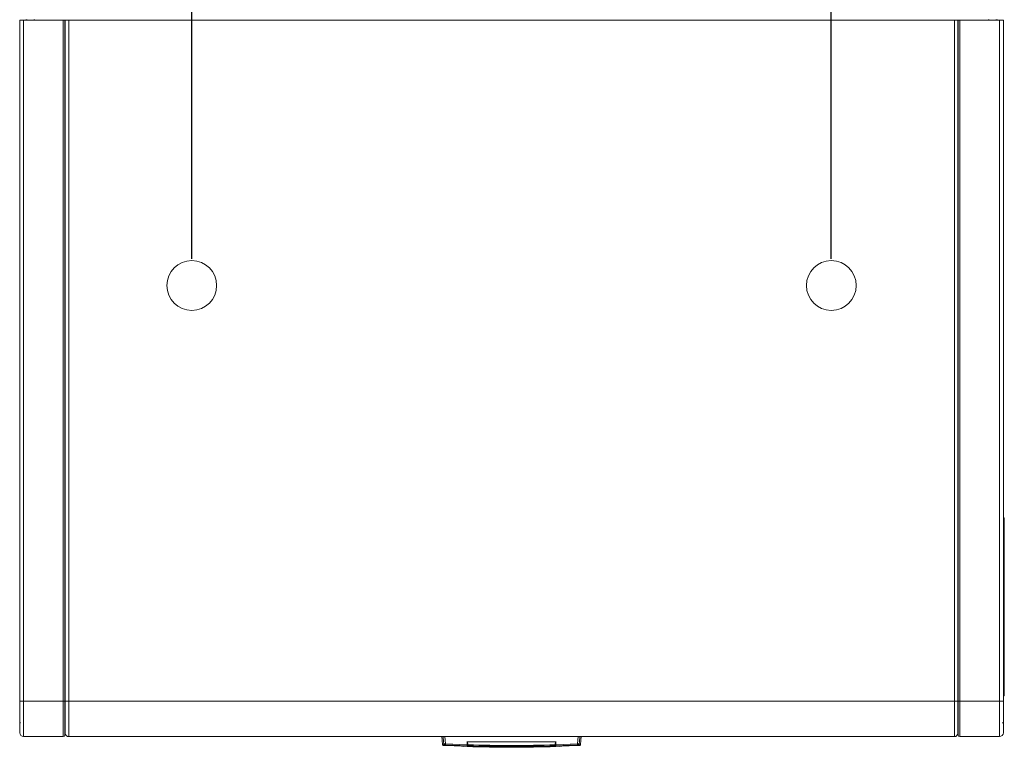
# Model space of a CAD drawing. Header units: millimetres. Extents: x 38 to 253, y 25 to 200.
# Tile 1 of 71: x 38 to 75, y 25 to 52. Entities that reach past the tile are written whole.
import ezdxf

# ---------------------------------------------------------------- set-up
doc = ezdxf.new("R2010")
doc.units = ezdxf.units.MM
doc.layers.add('DIMENSIONS', color=7, linetype='Continuous')
doc.styles.add('SLDTEXTSTYLE0', font='TXT', dxfattribs={"width": 0.75})
doc.dimstyles.new('SLDDIMSTYLE0', dxfattribs={"dimtxt": 3.175, "dimasz": 3.175, "dimexe": 0, "dimexo": 0.0625, "dimgap": 0.79375, "dimtad": 1, "dimlfac": 15, "dimrnd": 1e-09, "dimzin": 12, "dimdsep": 46, "dimtxsty": 'SLDTEXTSTYLE0', "dimsah": 1, "dimcen": 0.09, "dimadec": 0, "dimazin": 3, "dimtfac": 1, "dimtofl": 0, "dimtmove": 0, "dimatfit": 3, "dimfxl": 1, "dimfrac": 2, "dimtolj": 1, "dimtzin": 12, "dimarcsym": 0})

# ---------------------------------------------------------------- blocks, each defined once
blk = doc.blocks.new('_D_20')
at = {"layer": 'DIMENSIONS'}
for p, q in [((44.514, 42.871), (44.514, 57.526)), ((68.514, 42.871), (68.514, 57.526)), ((44.514, 56.526), (68.514, 56.526))]:
    blk.add_line(p, q, dxfattribs=at)
for points in [[(44.514, 56.526), (47.689, 56.038), (47.689, 57.015)], [(68.514, 56.526), (65.339, 57.015), (65.339, 56.038)]]:
    blk.add_solid(points, dxfattribs=at)
at = {"layer": 'DIMENSIONS', "insert": (52.995, 60.619), "char_height": 3.175, "attachment_point": 1, "style": 'SLDTEXTSTYLE0'}
blk.add_mtext('360', dxfattribs=at)

msp = doc.modelspace()

# ---------------------------------------------------------------- linework, layer by layer
at = {"color": 7, "linetype": 'Continuous', "lineweight": 15}
for p, q in [((38.05757, 51.82104), (38.05757, 26.2877)), ((38.05757, 51.82104), (38.20491, 51.82104)), ((38.20491, 26.2877), (38.20491, 51.82104)), ((38.20491, 51.82104), (39.69077, 51.82104)), ((39.69077, 51.82104), (39.69077, 26.2877)), ((39.69077, 51.82104), (39.75757, 51.82104)), ((39.75757, 26.2877), (39.75757, 51.82104)), ((39.76424, 51.82104), (39.75757, 51.82104)), ((39.89757, 51.82104), (39.76424, 51.82104)), ((39.76424, 51.82104), (39.76424, 26.2877)), ((39.89757, 26.2877), (39.89757, 51.82104)), ((39.89757, 51.82104), (73.13091, 51.82104)), ((73.13091, 51.82104), (73.13091, 26.2877)), ((73.26424, 51.82104), (73.13091, 51.82104)), ((73.26424, 26.2877), (73.26424, 51.82104)), ((73.27091, 51.82104), (73.26424, 51.82104)), ((73.27091, 51.82104), (73.27091, 26.2877)), ((73.27091, 51.82104), (73.33771, 51.82104)), ((73.33771, 26.2877), (73.33771, 51.82104)), ((73.33771, 51.82104), (74.82357, 51.82104)), ((74.82357, 51.82104), (74.82357, 26.2877)), ((74.82357, 51.82104), (74.97091, 51.82104)), ((74.97091, 26.2877), (74.97091, 51.82104)), ((74.97091, 33.15437), (75.00424, 33.15437)), ((74.97091, 32.95437), (75.00424, 32.95437)), ((75.00424, 32.95437), (75.00424, 33.15437)), ((75.00424, 26.6877), (75.00424, 32.95437)), ((75.00424, 28.366), (75.00507, 28.366)), ((75.00507, 27.91895), (75.00424, 27.91895)), ((75.00424, 27.85175), (75.00507, 27.85175)), ((75.00507, 27.35518), (75.00424, 27.35518)), ((75.00424, 27.28797), (75.00507, 27.28797)), ((75.00424, 27.0414), (75.00507, 27.0414)), ((75.00424, 26.6877), (74.97091, 26.6877)), ((75.00424, 26.4877), (75.00424, 26.6877)), ((38.05757, 26.2877), (38.20491, 26.2877)), ((38.05757, 26.258), (38.05757, 26.2877)), ((38.20491, 26.2877), (38.20491, 24.95437)), ((39.69077, 26.2877), (38.20491, 26.2877)), ((39.69077, 24.95437), (39.69077, 26.2877)), ((39.75757, 25.02117), (39.75757, 26.2877)), ((39.89757, 26.2877), (39.76424, 26.2877)), ((39.89757, 26.2877), (39.89757, 24.95437)), ((73.13091, 26.2877), (39.89757, 26.2877)), ((73.13091, 24.95437), (73.13091, 26.2877)), ((73.26424, 26.2877), (73.13091, 26.2877)), ((73.27091, 26.2877), (73.27091, 25.02117)), ((74.82357, 26.2877), (73.33771, 26.2877)), ((73.33771, 26.2877), (73.33771, 24.95437)), ((74.82357, 26.2877), (74.82357, 24.95437)), ((74.82357, 26.2877), (74.97091, 26.2877)), ((74.97091, 26.4877), (75.00424, 26.4877)), ((74.97091, 26.2877), (74.97091, 26.258)), ((38.20491, 24.95437), (39.69077, 24.95437)), ((73.13091, 24.95437), (39.89757, 24.95437)), ((53.89757, 24.95437), (53.92344, 24.65873)), ((53.94972, 24.95437), (53.96518, 24.75753)), ((54.01248, 24.95437), (54.03384, 24.68307)), ((54.84757, 24.65172), (54.84757, 24.77437)), ((58.18091, 24.77437), (58.18091, 24.65172)), ((58.99465, 24.68307), (59.016, 24.95437)), ((59.06338, 24.75854), (59.07878, 24.95437)), ((59.10505, 24.65877), (59.13091, 24.95437)), ((73.33771, 24.95437), (74.82357, 24.95437)), ((53.96614, 24.62719), (53.96652, 24.62744)), ((53.96641, 24.62464), (54.05853, 24.62074)), ((54.84757, 24.61531), (54.03381, 24.64667)), ((54.03384, 24.68307), (54.84757, 24.65172)), ((54.07858, 24.6169), (54.63389, 24.59358)), ((54.63389, 24.59355), (54.07858, 24.61684)), ((54.07929, 24.61972), (54.63091, 24.59673)), ((54.09089, 24.62571), (54.11407, 24.62462)), ((54.12238, 24.62428), (54.11407, 24.62462)), ((54.11442, 24.63583), (54.58757, 24.61598)), ((54.69897, 24.59126), (54.72867, 24.59005)), ((54.71656, 24.59117), (54.71656, 24.60141)), ((54.72459, 24.59566), (54.72459, 24.59552)), ((54.74412, 24.59335), (54.84758, 24.59025)), ((54.8424, 24.59613), (54.85952, 24.59584)), ((54.84757, 24.75243), (54.85324, 24.6877)), ((54.85324, 24.6877), (54.84757, 24.6877)), ((54.85979, 24.61751), (54.84757, 24.61791)), ((54.85706, 24.64757), (54.84789, 24.75303)), ((54.85287, 24.6877), (54.85854, 24.6229)), ((54.85855, 24.62933), (54.85854, 24.6229)), ((54.85855, 24.6229), (54.85979, 24.61751)), ((54.87616, 24.64757), (54.86699, 24.75303)), ((58.16149, 24.75303), (58.15232, 24.64757)), ((58.16869, 24.61751), (58.16993, 24.6229)), ((58.18091, 24.61791), (58.16869, 24.61751)), ((58.16896, 24.59584), (58.1862, 24.59613)), ((58.16994, 24.6229), (58.16993, 24.62933)), ((58.16994, 24.6229), (58.17561, 24.6877)), ((58.18059, 24.75303), (58.17142, 24.64757)), ((58.17524, 24.6877), (58.18091, 24.75243)), ((58.17524, 24.6877), (58.18091, 24.6877)), ((58.18091, 24.75303), (58.18059, 24.75303)), ((58.18091, 24.68602), (58.18091, 24.68568)), ((58.18091, 24.65172), (58.99465, 24.68307)), ((58.99467, 24.64667), (58.18091, 24.61531)), ((58.18092, 24.59016), (58.28435, 24.59422)), ((58.29981, 24.59005), (58.32942, 24.59126)), ((58.30389, 24.59552), (58.30389, 24.59566)), ((58.31192, 24.60141), (58.31192, 24.59117)), ((58.39459, 24.59358), (58.9499, 24.6169)), ((58.9499, 24.61684), (58.39459, 24.59355)), ((58.39757, 24.59673), (58.94919, 24.61972)), ((58.44091, 24.61598), (58.91404, 24.63585)), ((58.91405, 24.63272), (58.44127, 24.6122)), ((58.9064, 24.62446), (58.93758, 24.62577)), ((58.94988, 24.61716), (58.9499, 24.61684)), ((58.95728, 24.62064), (59.06206, 24.62476)), ((59.06195, 24.62745), (59.06236, 24.62719))]:
    msp.add_line(p, q, dxfattribs=at)
at = {"color": 8, "linetype": 'Continuous', "lineweight": 15}
for p, q in [((39.75757, 26.2877), (39.69077, 26.2877)), ((39.75757, 26.2877), (39.76424, 26.2877)), ((73.26424, 26.2877), (73.27091, 26.2877)), ((73.33771, 26.2877), (73.27091, 26.2877)), ((53.96518, 24.75753), (53.97103, 24.68294)), ((59.05743, 24.68294), (59.06338, 24.75854)), ((54.71656, 24.60141), (54.71387, 24.60209)), ((54.72458, 24.60112), (54.72459, 24.59566)), ((54.87784, 24.61113), (54.87782, 24.58204)), ((58.15066, 24.58203), (58.15065, 24.61113)), ((58.30389, 24.59566), (58.3039, 24.60112)), ((58.31459, 24.60208), (58.31192, 24.60141))]:
    msp.add_line(p, q, dxfattribs=at)
at = {"color": 7, "linetype": 'Continuous', "lineweight": 15, "flags": 128}
msp.add_lwpolyline([(58.91389, 24.6387), (58.91423, 24.63599), (58.9145, 24.63438), (58.91485, 24.63331), (58.91502, 24.63321), (58.91522, 24.63318), (58.91531, 24.63318), (58.9154, 24.63318), (58.9155, 24.63318), (58.91556, 24.63319), (58.91558, 24.63319), (58.91559, 24.63319), (58.91607, 24.6332), (58.91689, 24.6332), (58.91689, 24.6332), (58.91689, 24.6332), (58.91689, 24.6332), (58.91691, 24.6332), (58.91696, 24.6332), (58.91716, 24.6332), (58.91776, 24.63318), (58.9178, 24.63318), (58.91782, 24.63318), (58.91783, 24.63318), (58.91783, 24.63318), (58.91783, 24.63318), (58.91783, 24.63318), (58.91783, 24.63318), (58.91782, 24.63318), (58.91781, 24.63318), (58.91778, 24.63318), (58.91777, 24.63318), (58.91776, 24.63318), (58.91776, 24.63318), (58.91776, 24.63318), (58.91799, 24.63316), (58.91806, 24.63312), (58.9178, 24.63304), (58.91723, 24.63296), (58.9165, 24.63289), (58.91576, 24.63283), (58.9146, 24.63275), (58.91424, 24.63273), (58.91405, 24.63272)], dxfattribs=at)
at = {"color": 7, "linetype": 'Continuous', "lineweight": 15}
for centre in [(44.51424, 41.87104), (68.51424, 41.87104)]:
    msp.add_circle(centre, 0.93333, dxfattribs=at)
for centre, radius, start, end in [((38.31424, 51.70104), 0.13333, 64.158067, 115.841933), ((38.62424, 51.6577), 0.17667, 90, 112.402666), ((74.40424, 51.6577), 0.17667, 67.597334, 90), ((74.71424, 51.70104), 0.13333, 64.158067, 115.841933), ((38.16424, 25.5298), 0.10667, 180, 225), ((74.86424, 25.5298), 0.10667, 315, 0), ((39.69757, 25.12104), 0.06667, 0, 25.841933), ((73.33091, 25.12104), 0.06667, 154.158067, 180), ((38.20491, 25.1017), 0.14733, 180, 270), ((39.69077, 25.02117), 0.0668, 270, 0), ((39.89757, 25.0877), 0.13333, 180, 270), ((73.13091, 25.0877), 0.13333, 270, 0), ((73.33771, 25.02117), 0.0668, 180, 270), ((74.82357, 25.1017), 0.14733, 270, 0), ((54.011, 24.68659), 0.04012, 185.224106, 266.685801), ((54.26376, 24.66473), 0.23065, 175.439177, 184.489668), ((54.72494, 24.61112), 0.01, 267.926624, 327.139271), ((58.15002, 24.63111), 0.01998, 271.794975, 354.916437), ((58.30354, 24.61112), 0.01, 212.851479, 272.080629), ((58.76472, 24.66473), 0.23065, 355.510332, 4.560823), ((59.01748, 24.68659), 0.04012, 273.314199, 354.775894)]:
    msp.add_arc(centre, radius, start, end, dxfattribs=at)
for centre, start_param, end_param in [((38.62424, 51.6577), 0, 0.39100028), ((74.40424, 51.6577), 5.89218503, 6.28318531)]:
    msp.add_ellipse(centre, major_axis=(0, 0.17667), ratio=0.99862069, start_param=start_param, end_param=end_param, dxfattribs=at)
for points, knots in [([(38.05757, 26.2877), (38.05757, 26.21537), (38.05757, 26.06636), (38.05757, 25.84532), (38.05757, 25.63277), (38.05757, 25.4431), (38.05757, 25.31432), (38.05757, 25.23277), (38.05757, 25.16816), (38.05757, 25.11342), (38.05757, 25.10553), (38.05757, 25.1017)], [0, 0, 0, 0, 0.11649693, 0.23997149, 0.36857932, 0.49991754, 0.63125509, 0.69563196, 0.76002851, 0.88350307, 1, 1, 1, 1]), ([(39.76424, 26.2877), (39.76424, 26.21451), (39.76424, 26.06375), (39.76424, 25.8401), (39.76424, 25.62504), (39.76424, 25.43313), (39.76424, 25.30283), (39.76424, 25.22032), (39.76424, 25.15494), (39.76424, 25.09956), (39.76424, 25.09158), (39.76424, 25.0877)], [0, 0, 0, 0, 0.116496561, 0.239971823, 0.368580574, 0.499918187, 0.63125498, 0.695631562, 0.760028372, 0.883503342, 1, 1, 1, 1]), ([(73.26424, 25.0877), (73.26424, 25.0916), (73.26424, 25.09962), (73.26424, 25.16638), (73.26424, 25.27709), (73.26424, 25.43314), (73.26424, 25.59362), (73.26424, 25.73475), (73.26424, 25.879), (73.26424, 26.06377), (73.26424, 26.21452), (73.26424, 26.2877)], [0, 0, 0, 0, 0.11649665, 0.23997161, 0.36857986, 0.49991664, 0.63125424, 0.69563279, 0.7600282, 0.88350345, 1, 1, 1, 1]), ([(74.97091, 25.1017), (74.97091, 25.10555), (74.97091, 25.11348), (74.97091, 25.17946), (74.97091, 25.28889), (74.97091, 25.44311), (74.97091, 25.60172), (74.97091, 25.7412), (74.97091, 25.88376), (74.97091, 26.06638), (74.97091, 26.21538), (74.97091, 26.2877)], [0, 0, 0, 0, 0.11649693, 0.2399715, 0.36857983, 0.49991738, 0.63125561, 0.69563194, 0.7600285, 0.88350307, 1, 1, 1, 1]), ([(54.01248, 24.95437), (54.00455, 24.95437), (53.98903, 24.95436), (53.96946, 24.95438), (53.95483, 24.95436), (53.95145, 24.95437), (53.94972, 24.95437)], [0, 0, 0, 0, 0.25550108, 0.49999967, 0.74448556, 1, 1, 1, 1]), ([(53.92322, 24.66121), (53.92408, 24.65665), (53.92583, 24.64733), (53.93479, 24.63518), (53.94729, 24.62674), (53.95669, 24.62536), (53.96129, 24.62468)], [0, 0, 0, 0, 0.24468426, 0.50017582, 0.75555633, 1, 1, 1, 1]), ([(54.03384, 24.68307), (54.02603, 24.68285), (54.01044, 24.68241), (53.99066, 24.68218), (53.97603, 24.68235), (53.9727, 24.68274), (53.97103, 24.68294)], [0, 0, 0, 0, 0.25140611, 0.50178879, 0.75127918, 1, 1, 1, 1]), ([(54.03381, 24.64667), (54.03069, 24.6468), (54.02446, 24.64705), (54.0165, 24.64712), (54.01063, 24.64697), (54.00933, 24.64668), (54.00868, 24.64654)], [0, 0, 0, 0, 0.24977205, 0.49959993, 0.74960276, 1, 1, 1, 1]), ([(54.07929, 24.6194), (54.07731, 24.6195), (54.07349, 24.61967), (54.06829, 24.61991), (54.06401, 24.62011), (54.05981, 24.62033), (54.0567, 24.62052), (54.05557, 24.62066), (54.05687, 24.62063), (54.06043, 24.6205), (54.06485, 24.62032), (54.06906, 24.62016), (54.07396, 24.61996), (54.07748, 24.6198), (54.07929, 24.61972)], [0, 0, 0, 0, 0.080947, 0.15665795, 0.22712344, 0.29234595, 0.40658472, 0.50000545, 0.60555297, 0.72382013, 0.78803569, 0.85547216, 0.92612704, 1, 1, 1, 1]), ([(54.06836, 24.62019), (54.06862, 24.61997), (54.06945, 24.61928), (54.07124, 24.6185), (54.0736, 24.61782), (54.07618, 24.6173), (54.07779, 24.61709), (54.07859, 24.61699)], [0, 0, 0, 0, 0.10482888, 0.32923593, 0.56451261, 0.78512641, 1, 1, 1, 1]), ([(54.07858, 24.61684), (54.07806, 24.61687), (54.07702, 24.61692), (54.07567, 24.61699), (54.0748, 24.61704), (54.07447, 24.61707), (54.07479, 24.61706), (54.07567, 24.61703), (54.07702, 24.61697), (54.07806, 24.61693), (54.07858, 24.6169)], [0, 0, 0, 0, 0.12521456, 0.2504441, 0.37535847, 0.5003698, 0.62514489, 0.74982797, 0.87487455, 1, 1, 1, 1]), ([(54.07902, 24.62626), (54.07896, 24.62507), (54.07885, 24.62259), (54.0787, 24.61947), (54.0786, 24.61732), (54.07859, 24.61704), (54.07858, 24.6169)], [0, 0, 0, 0, 0.24070325, 0.49967372, 0.75877507, 1, 1, 1, 1]), ([(54.11405, 24.63402), (54.11146, 24.63416), (54.10723, 24.63439), (54.10168, 24.63478), (54.09737, 24.63514), (54.094, 24.6355), (54.09142, 24.63589), (54.09045, 24.63623), (54.09103, 24.63648), (54.09286, 24.63668), (54.09655, 24.63676), (54.10122, 24.63677), (54.10532, 24.6368), (54.1096, 24.63714), (54.11305, 24.63753), (54.11482, 24.63773)], [0, 0, 0, 0, 0.10446071, 0.1711173, 0.24724791, 0.32460837, 0.39163283, 0.49429181, 0.55905402, 0.62190708, 0.74134184, 0.81949021, 0.85964511, 0.92802813, 1, 1, 1, 1]), ([(54.11443, 24.63272), (54.11429, 24.63273), (54.11408, 24.63274), (54.11359, 24.63277), (54.113, 24.63281), (54.1129, 24.63281), (54.1129, 24.63281), (54.11289, 24.63281), (54.11286, 24.63282), (54.11274, 24.63283), (54.11228, 24.63286), (54.11144, 24.63293), (54.11063, 24.63303), (54.11034, 24.63311), (54.11049, 24.63317), (54.11065, 24.63317), (54.1107, 24.63318), (54.11071, 24.63318), (54.11072, 24.63318), (54.11088, 24.63318), (54.11109, 24.6332), (54.11143, 24.6332), (54.11178, 24.6332), (54.11226, 24.6332), (54.11282, 24.63319), (54.11311, 24.63318), (54.11323, 24.63318), (54.11326, 24.63318), (54.11327, 24.63318), (54.11327, 24.63318), (54.11334, 24.63318), (54.11356, 24.63317), (54.11374, 24.63316), (54.1138, 24.63316), (54.11399, 24.63317), (54.11405, 24.63334), (54.11418, 24.63406), (54.11435, 24.63579), (54.11448, 24.63746), (54.11456, 24.6384)], [0, 0, 0, 0, 0.01765968, 0.0288142, 0.07043804, 0.07048798, 0.07055498, 0.07077494, 0.07164917, 0.07502365, 0.08843254, 0.14121025, 0.21173049, 0.28214645, 0.33441188, 0.34790274, 0.3514574, 0.35246935, 0.35275969, 0.35290951, 0.4012601, 0.41567698, 0.42370176, 0.46991633, 0.49446339, 0.50755991, 0.51091937, 0.51180937, 0.51204991, 0.51212808, 0.51218391, 0.52977819, 0.53430631, 0.53751376, 0.5416375, 0.59163772, 0.73029956, 0.84963978, 1, 1, 1, 1]), ([(54.11443, 24.63273), (54.11443, 24.63279), (54.11444, 24.63293), (54.11453, 24.63478), (54.11466, 24.63757), (54.11477, 24.63994), (54.11483, 24.64112)], [0, 0, 0, 0, 0.2499931, 0.50003716, 0.75009499, 1, 1, 1, 1]), ([(54.58721, 24.6122), (54.5084, 24.61535), (54.35078, 24.62164), (54.19321, 24.62903), (54.11443, 24.63273)], [0, 0, 0, 0, 0.499999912, 1, 1, 1, 1]), ([(54.58721, 24.61261), (54.50837, 24.61539), (54.35538, 24.62079), (54.20281, 24.63189), (54.12886, 24.63727)], [0, 0, 0, 0, 0.5153701, 1, 1, 1, 1]), ([(54.58721, 24.61261), (54.58879, 24.61255), (54.59777, 24.61222), (54.60688, 24.61143), (54.61404, 24.61145), (54.61412, 24.61144), (54.61441, 24.61143), (54.61552, 24.61137), (54.62423, 24.61097), (54.63219, 24.61004), (54.63979, 24.61007), (54.63983, 24.61007), (54.63997, 24.61006), (54.64049, 24.61003), (54.64254, 24.60991), (54.65872, 24.60893), (54.68817, 24.6068), (54.7148, 24.60394), (54.72334, 24.60217), (54.72449, 24.60138), (54.72457, 24.6012), (54.72458, 24.60114), (54.72458, 24.60113), (54.72458, 24.60112), (54.72458, 24.60112)], [0, 0, 0, 0, 0.02205321, 0.12524875, 0.125284, 0.12556865, 0.12636918, 0.12941319, 0.14128964, 0.25049471, 0.25051261, 0.2506598, 0.25106755, 0.25260403, 0.25856855, 0.2820712, 0.50047567, 0.74993021, 0.93449157, 0.98217311, 0.99485243, 0.99837042, 0.99942275, 1, 1, 1, 1]), ([(54.71387, 24.60209), (54.7123, 24.60267), (54.70858, 24.60404), (54.68055, 24.60689), (54.63805, 24.60995), (54.60414, 24.61145), (54.58721, 24.6122)], [0, 0, 0, 0, 0.19585392, 0.46411027, 0.73252166, 1, 1, 1, 1]), ([(54.58757, 24.61598), (54.6081, 24.61508), (54.6492, 24.61328), (54.70096, 24.60957), (54.73717, 24.60583), (54.74189, 24.60397), (54.74424, 24.60304)], [0, 0, 0, 0, 0.24991055, 0.50018531, 0.75014175, 1, 1, 1, 1]), ([(54.63091, 24.59673), (54.63607, 24.59655), (54.64587, 24.59619), (54.66237, 24.59563), (54.6795, 24.59506), (54.69116, 24.59481), (54.69672, 24.59476), (54.69728, 24.5948), (54.69757, 24.59483)], [0, 0, 0, 0, 0.14823713, 0.28104715, 0.49950945, 0.73665605, 0.86518692, 1, 1, 1, 1]), ([(54.634, 24.59665), (54.634, 24.59655), (54.63396, 24.59537), (54.63391, 24.59405), (54.6339, 24.59373), (54.63389, 24.59358)], [0, 0, 0, 0, 0.04691174, 0.54053919, 1, 1, 1, 1]), ([(54.63389, 24.59358), (54.64473, 24.59318), (54.66639, 24.5924), (54.69369, 24.5915), (54.71282, 24.59099), (54.71532, 24.59111), (54.71656, 24.59117)], [0, 0, 0, 0, 0.25013335, 0.49982615, 0.74943979, 1, 1, 1, 1]), ([(54.71657, 24.59052), (54.71532, 24.59054), (54.71284, 24.59059), (54.69373, 24.59129), (54.66642, 24.59233), (54.64475, 24.59314), (54.63389, 24.59355)], [0, 0, 0, 0, 0.25019152, 0.49990842, 0.74951282, 1, 1, 1, 1]), ([(54.69368, 24.60061), (54.69648, 24.60052), (54.70383, 24.60028), (54.70665, 24.6005), (54.70694, 24.60054), (54.70692, 24.60077), (54.70692, 24.6008)], [0, 0, 0, 0, 0.34987792, 0.91561732, 0.99036894, 1, 1, 1, 1]), ([(54.70692, 24.6008), (54.70711, 24.59955), (54.70747, 24.59707), (54.7097, 24.59394), (54.71283, 24.59171), (54.71532, 24.59135), (54.71656, 24.59117)], [0, 0, 0, 0, 0.25011819, 0.50002984, 0.75002017, 1, 1, 1, 1]), ([(54.73488, 24.61005), (54.73489, 24.60949), (54.7349, 24.60797), (54.73489, 24.6061), (54.7349, 24.60417), (54.73491, 24.60115), (54.73491, 24.60025), (54.73491, 24.59958)], [0, 0, 0, 0, 0.09073542, 0.25000168, 0.33461639, 0.50000314, 1, 1, 1, 1]), ([(54.84757, 24.61531), (54.84757, 24.61608), (54.84757, 24.61761), (54.84757, 24.6261), (54.84757, 24.63763), (54.84757, 24.647), (54.84757, 24.65172)], [0, 0, 0, 0, 0.25153861, 0.500059, 0.74843716, 1, 1, 1, 1]), ([(54.86699, 24.75303), (54.86447, 24.75302), (54.85943, 24.75301), (54.85317, 24.75299), (54.84879, 24.75301), (54.8482, 24.75302), (54.8479, 24.75303)], [0, 0, 0, 0, 0.25014957, 0.49990001, 0.74971856, 1, 1, 1, 1]), ([(54.85855, 24.62933), (54.85853, 24.62974), (54.85849, 24.63055), (54.85815, 24.63475), (54.85767, 24.64052), (54.85727, 24.64519), (54.85706, 24.64757)], [0, 0, 0, 0, 0.24979803, 0.49959694, 0.74511686, 1, 1, 1, 1]), ([(54.87616, 24.64757), (54.87366, 24.64739), (54.86865, 24.64702), (54.8624, 24.64686), (54.85801, 24.64702), (54.85739, 24.64739), (54.85707, 24.64757)], [0, 0, 0, 0, 0.250002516, 0.500007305, 0.750000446, 1, 1, 1, 1]), ([(54.85768, 24.58236), (55.40987, 24.56843), (56.51424, 24.54058), (57.61861, 24.56843), (58.1708, 24.58236)], [0, 0, 0, 0, 0.5, 1, 1, 1, 1]), ([(54.87784, 24.61113), (54.87542, 24.61147), (54.8706, 24.61213), (54.86446, 24.6163), (54.85996, 24.62218), (54.85902, 24.62695), (54.85856, 24.62933)], [0, 0, 0, 0, 0.25000546, 0.49997004, 0.75000904, 1, 1, 1, 1]), ([(54.85979, 24.61751), (54.85978, 24.61674), (54.85974, 24.61291), (54.85964, 24.60442), (54.85956, 24.598), (54.85952, 24.59538), (54.85951, 24.59552), (54.85951, 24.59556)], [0, 0, 0, 0, 0.05219143, 0.2609664, 0.67853774, 0.88731103, 1, 1, 1, 1]), ([(54.85976, 24.59552), (54.85996, 24.59466), (54.8607, 24.59144), (54.86452, 24.5869), (54.87057, 24.58269), (54.8754, 24.58203), (54.87782, 24.5817)], [0, 0, 0, 0, 0.10823565, 0.4055132, 0.70276197, 1, 1, 1, 1]), ([(54.86699, 24.75303), (55.41607, 24.75303), (56.51424, 24.75303), (57.61241, 24.75303), (58.16149, 24.75303)], [0, 0, 0, 0, 0.499998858, 1, 1, 1, 1]), ([(58.15232, 24.64757), (57.60629, 24.63547), (56.51424, 24.61127), (55.42219, 24.63547), (54.87616, 24.64757)], [0, 0, 0, 0, 0.49999995, 1, 1, 1, 1]), ([(54.87616, 24.64757), (54.87631, 24.64292), (54.87661, 24.63362), (54.87709, 24.622), (54.87753, 24.61357), (54.87773, 24.61195), (54.87783, 24.61113)], [0, 0, 0, 0, 0.24940194, 0.49927556, 0.74951309, 1, 1, 1, 1]), ([(54.87782, 24.58204), (54.87782, 24.58186), (54.87782, 24.58156), (54.87782, 24.58182), (54.87782, 24.58193)], [0, 0, 0, 0, 0.61147173, 1, 1, 1, 1]), ([(58.15065, 24.61113), (57.60518, 24.59905), (56.51424, 24.57489), (55.4233, 24.59905), (54.87783, 24.61113)], [0, 0, 0, 0, 0.49999998, 1, 1, 1, 1]), ([(58.15065, 24.61113), (58.15075, 24.61194), (58.15095, 24.61357), (58.15139, 24.62199), (58.15187, 24.63361), (58.15217, 24.64292), (58.15232, 24.64757)], [0, 0, 0, 0, 0.25033108, 0.50057621, 0.75041098, 1, 1, 1, 1]), ([(58.15066, 24.5817), (58.15299, 24.58201), (58.15781, 24.58266), (58.16405, 24.58685), (58.16858, 24.59286), (58.16949, 24.59763), (58.16993, 24.59994)], [0, 0, 0, 0, 0.24158858, 0.50000787, 0.75835596, 1, 1, 1, 1]), ([(58.15066, 24.58194), (58.15066, 24.58183), (58.15066, 24.58156), (58.15066, 24.58185), (58.15066, 24.58203)], [0, 0, 0, 0, 0.41628989, 1, 1, 1, 1]), ([(58.17141, 24.64757), (58.17109, 24.64739), (58.17047, 24.64702), (58.16608, 24.64686), (58.15983, 24.64702), (58.15482, 24.64739), (58.15232, 24.64757)], [0, 0, 0, 0, 0.25000044, 0.49999161, 0.74999894, 1, 1, 1, 1]), ([(58.18058, 24.75303), (58.18028, 24.75302), (58.17969, 24.75301), (58.17531, 24.75299), (58.16905, 24.75301), (58.16401, 24.75302), (58.16149, 24.75303)], [0, 0, 0, 0, 0.25020975, 0.49997889, 0.74977575, 1, 1, 1, 1]), ([(58.16897, 24.59552), (58.16896, 24.59552), (58.16896, 24.59552), (58.16891, 24.59826), (58.16884, 24.60443), (58.16874, 24.61315), (58.16869, 24.61751)], [0, 0, 0, 0, 0.148119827, 0.356547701, 0.678216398, 1, 1, 1, 1]), ([(58.16993, 24.62933), (58.16995, 24.62973), (58.16999, 24.63051), (58.17033, 24.63481), (58.17081, 24.64059), (58.17122, 24.64524), (58.17142, 24.64757)], [0, 0, 0, 0, 0.25440997, 0.50031703, 0.74983073, 1, 1, 1, 1]), ([(58.18091, 24.65172), (58.18091, 24.64705), (58.18091, 24.6377), (58.18091, 24.62606), (58.18091, 24.61767), (58.18091, 24.6161), (58.18091, 24.61531)], [0, 0, 0, 0, 0.24998454, 0.49998079, 0.74998072, 1, 1, 1, 1]), ([(58.28424, 24.60304), (58.28658, 24.60397), (58.29128, 24.60583), (58.32279, 24.6091), (58.35615, 24.61158), (58.393, 24.61391), (58.42191, 24.61516), (58.44091, 24.61598)], [0, 0, 0, 0, 0.249554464, 0.499475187, 0.648151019, 0.768871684, 1, 1, 1, 1]), ([(58.29357, 24.59948), (58.29379, 24.59826), (58.29424, 24.59573), (58.29669, 24.59257), (58.30009, 24.59046), (58.30266, 24.59028), (58.30389, 24.59019)], [0, 0, 0, 0, 0.240584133, 0.500036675, 0.759413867, 1, 1, 1, 1]), ([(58.3039, 24.60112), (58.30396, 24.60121), (58.30407, 24.60138), (58.30432, 24.60156), (58.30449, 24.60166), (58.30454, 24.60169), (58.30456, 24.6017), (58.30459, 24.60172), (58.30471, 24.60177), (58.30621, 24.60261), (58.31, 24.59703), (58.31435, 24.60376), (58.31437, 24.60375), (58.31442, 24.60378), (58.31464, 24.60378), (58.3155, 24.60396), (58.32281, 24.60477), (58.34348, 24.60715), (58.38354, 24.60987), (58.41768, 24.61167), (58.43531, 24.61236), (58.43975, 24.61257), (58.44088, 24.61259), (58.44117, 24.61261), (58.44124, 24.61261), (58.44126, 24.61261), (58.44127, 24.61261), (58.44127, 24.61261), (58.44127, 24.61261)], [0, 0, 0, 0, 0.03136028, 0.05354014, 0.05974278, 0.06162335, 0.06268781, 0.06322041, 0.06751651, 0.07956629, 0.25031014, 0.25032794, 0.25047275, 0.2508779, 0.25240497, 0.25836059, 0.28186135, 0.50036224, 0.7498828, 0.93691897, 0.98402033, 0.99593257, 0.99894923, 0.99972025, 0.99992117, 0.99997635, 0.99999193, 1, 1, 1, 1]), ([(58.39459, 24.59355), (58.38375, 24.59314), (58.3621, 24.59233), (58.33479, 24.5913), (58.31565, 24.59059), (58.31316, 24.59054), (58.31191, 24.59052)], [0, 0, 0, 0, 0.25007156, 0.49972998, 0.74938319, 1, 1, 1, 1]), ([(58.32156, 24.6008), (58.32139, 24.5996), (58.32103, 24.59713), (58.3188, 24.59394), (58.31562, 24.5917), (58.31312, 24.59134), (58.31192, 24.59117)], [0, 0, 0, 0, 0.24000878, 0.49839125, 0.75779058, 1, 1, 1, 1]), ([(58.31192, 24.59117), (58.31316, 24.59111), (58.31565, 24.59099), (58.33476, 24.5915), (58.36207, 24.59239), (58.38373, 24.59318), (58.39459, 24.59358)], [0, 0, 0, 0, 0.25020063, 0.49992638, 0.74951578, 1, 1, 1, 1]), ([(58.44127, 24.6122), (58.42425, 24.61145), (58.39027, 24.60994), (58.34775, 24.60687), (58.31983, 24.60402), (58.31614, 24.60266), (58.31459, 24.60208)], [0, 0, 0, 0, 0.2687837, 0.53687682, 0.80524335, 1, 1, 1, 1]), ([(58.32156, 24.6008), (58.32155, 24.60071), (58.32154, 24.60053), (58.32156, 24.60052), (58.32159, 24.60056), (58.32167, 24.60066), (58.3218, 24.60072), (58.32195, 24.60065), (58.32208, 24.6006), (58.32236, 24.60048), (58.32304, 24.6003), (58.32388, 24.60037), (58.32455, 24.60038), (58.32465, 24.60038), (58.32468, 24.60038), (58.32474, 24.60038), (58.32492, 24.60038), (58.32564, 24.60039), (58.32651, 24.60038), (58.32774, 24.60042), (58.32809, 24.60043)], [0, 0, 0, 0, 0.03019817, 0.05927352, 0.07870492, 0.11734805, 0.23333451, 0.24533632, 0.26870993, 0.34949338, 0.46557384, 0.6637377, 0.69377893, 0.69773454, 0.69972697, 0.7033789, 0.71573031, 0.76053912, 0.92998634, 1, 1, 1, 1]), ([(58.33091, 24.59483), (58.33117, 24.5948), (58.33169, 24.59474), (58.33704, 24.59479), (58.34866, 24.59505), (58.36593, 24.59563), (58.38245, 24.59619), (58.39234, 24.59654), (58.39757, 24.59673)], [0, 0, 0, 0, 0.12869173, 0.25498543, 0.49926313, 0.71630519, 0.84993078, 1, 1, 1, 1]), ([(58.39424, 24.60305), (58.39429, 24.60185), (58.39438, 24.59935), (58.39449, 24.59618), (58.39457, 24.594), (58.39458, 24.59372), (58.39459, 24.59358)], [0, 0, 0, 0, 0.24020339, 0.49912851, 0.75854211, 1, 1, 1, 1]), ([(58.39448, 24.59645), (58.39448, 24.59639), (58.39453, 24.59526), (58.39457, 24.59399), (58.39458, 24.59369), (58.39459, 24.59355)], [0, 0, 0, 0, 0.02696961, 0.53111763, 1, 1, 1, 1]), ([(58.44127, 24.61261), (58.44126, 24.61279), (58.44125, 24.61316), (58.44116, 24.61531), (58.44105, 24.61835), (58.44095, 24.62074), (58.44091, 24.62189)], [0, 0, 0, 0, 0.24160786, 0.49999009, 0.75847423, 1, 1, 1, 1]), ([(58.87797, 24.63629), (58.81124, 24.63145), (58.66585, 24.62089), (58.52012, 24.61552), (58.44127, 24.61261)], [0, 0, 0, 0, 0.458944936, 1, 1, 1, 1]), ([(58.91364, 24.63797), (58.91431, 24.63787), (58.91773, 24.63737), (58.92222, 24.63685), (58.92729, 24.63677), (58.93195, 24.63676), (58.93561, 24.63668), (58.93744, 24.63648), (58.93803, 24.63623), (58.93707, 24.63589), (58.93449, 24.63551), (58.93112, 24.63514), (58.92681, 24.63478), (58.92126, 24.63439), (58.91702, 24.63416), (58.91443, 24.63402)], [0, 0, 0, 0, 0.02743054, 0.14045265, 0.18262401, 0.25862218, 0.37793397, 0.44072313, 0.50542025, 0.60816591, 0.67521947, 0.75261284, 0.8288166, 0.8955138, 1, 1, 1, 1]), ([(58.94919, 24.61972), (58.95099, 24.6198), (58.95451, 24.61996), (58.9594, 24.62016), (58.96361, 24.62032), (58.96803, 24.6205), (58.97161, 24.62063), (58.97291, 24.62066), (58.97178, 24.62053), (58.96866, 24.62033), (58.96445, 24.62011), (58.96018, 24.61991), (58.95498, 24.61967), (58.95117, 24.6195), (58.94919, 24.6194)], [0, 0, 0, 0, 0.0736799, 0.14419324, 0.21154373, 0.27571834, 0.39406202, 0.49989904, 0.59355483, 0.70789071, 0.7731073, 0.84353408, 0.91916704, 1, 1, 1, 1]), ([(58.94946, 24.62626), (58.94952, 24.62507), (58.94963, 24.62259), (58.94978, 24.61947), (58.94988, 24.61732), (58.94989, 24.61704), (58.9499, 24.6169)], [0, 0, 0, 0, 0.24070983, 0.49957896, 0.75870262, 1, 1, 1, 1]), ([(58.94989, 24.61699), (58.95068, 24.61709), (58.95231, 24.6173), (58.95489, 24.61781), (58.95725, 24.6185), (58.95903, 24.61928), (58.95986, 24.61997), (58.96012, 24.62019)], [0, 0, 0, 0, 0.21493358, 0.43784931, 0.67205652, 0.89550724, 1, 1, 1, 1]), ([(58.9499, 24.6169), (58.95042, 24.61693), (58.95147, 24.61697), (58.95281, 24.61703), (58.95369, 24.61706), (58.95402, 24.61707), (58.95367, 24.61704), (58.95281, 24.61699), (58.95147, 24.61692), (58.95042, 24.61687), (58.9499, 24.61684)], [0, 0, 0, 0, 0.125141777, 0.250242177, 0.375319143, 0.500232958, 0.625040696, 0.749954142, 0.874921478, 1, 1, 1, 1]), ([(59.05743, 24.68294), (59.05572, 24.68273), (59.05231, 24.68233), (59.03742, 24.68218), (59.01767, 24.68243), (59.0023, 24.68286), (58.99465, 24.68307)], [0, 0, 0, 0, 0.25373927, 0.50489535, 0.75361045, 1, 1, 1, 1]), ([(59.0198, 24.64654), (59.01915, 24.64668), (59.01785, 24.64697), (59.01198, 24.64713), (59.00403, 24.64705), (58.99779, 24.6468), (58.99467, 24.64667)], [0, 0, 0, 0, 0.25019022, 0.50019642, 0.75003023, 1, 1, 1, 1]), ([(59.06719, 24.62468), (59.07179, 24.62536), (59.08119, 24.62674), (59.09369, 24.63518), (59.10265, 24.64733), (59.1044, 24.65665), (59.10526, 24.66121)], [0, 0, 0, 0, 0.24446544, 0.49985995, 0.75534941, 1, 1, 1, 1])]:
    msp.add_open_spline(points, degree=3, knots=knots, dxfattribs=at)
at = {"color": 8, "linetype": 'Continuous', "lineweight": 15}
for points, knots in [([(53.97105, 24.68294), (53.94771, 24.67174), (53.91844, 24.65769), (53.92722, 24.66307), (53.929, 24.66417)], [0, 0, 0, 0, 0.797484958, 1, 1, 1, 1]), ([(54.00868, 24.64654), (53.9851, 24.63515), (53.95678, 24.62147), (53.9648, 24.62637), (53.96614, 24.62719)], [0, 0, 0, 0, 0.83246791, 1, 1, 1, 1]), ([(59.06236, 24.62719), (59.0637, 24.62637), (59.07172, 24.62145), (59.0434, 24.63514), (59.0198, 24.64654)], [0, 0, 0, 0, 0.16681236, 1, 1, 1, 1]), ([(59.09949, 24.66416), (59.10127, 24.66307), (59.11006, 24.65768), (59.08079, 24.67173), (59.05743, 24.68294)], [0, 0, 0, 0, 0.202110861, 1, 1, 1, 1])]:
    msp.add_open_spline(points, degree=3, knots=knots, dxfattribs=at)

# ---------------------------------------------------------------- dimensions: what is measured, and where the dimension line sits
at = {"layer": 'DIMENSIONS'}
dim = msp.add_linear_dim(base=(68.51424, 56.52609), p1=(44.51424, 41.87104), p2=(68.51424, 41.87104), dimstyle='SLDDIMSTYLE0', dxfattribs=at)
dim.commit()
dim.dimension.update_dxf_attribs({"geometry": '_D_20', "text_midpoint": (56.51424, 56.52609)})

doc.saveas('drawing.dxf')
